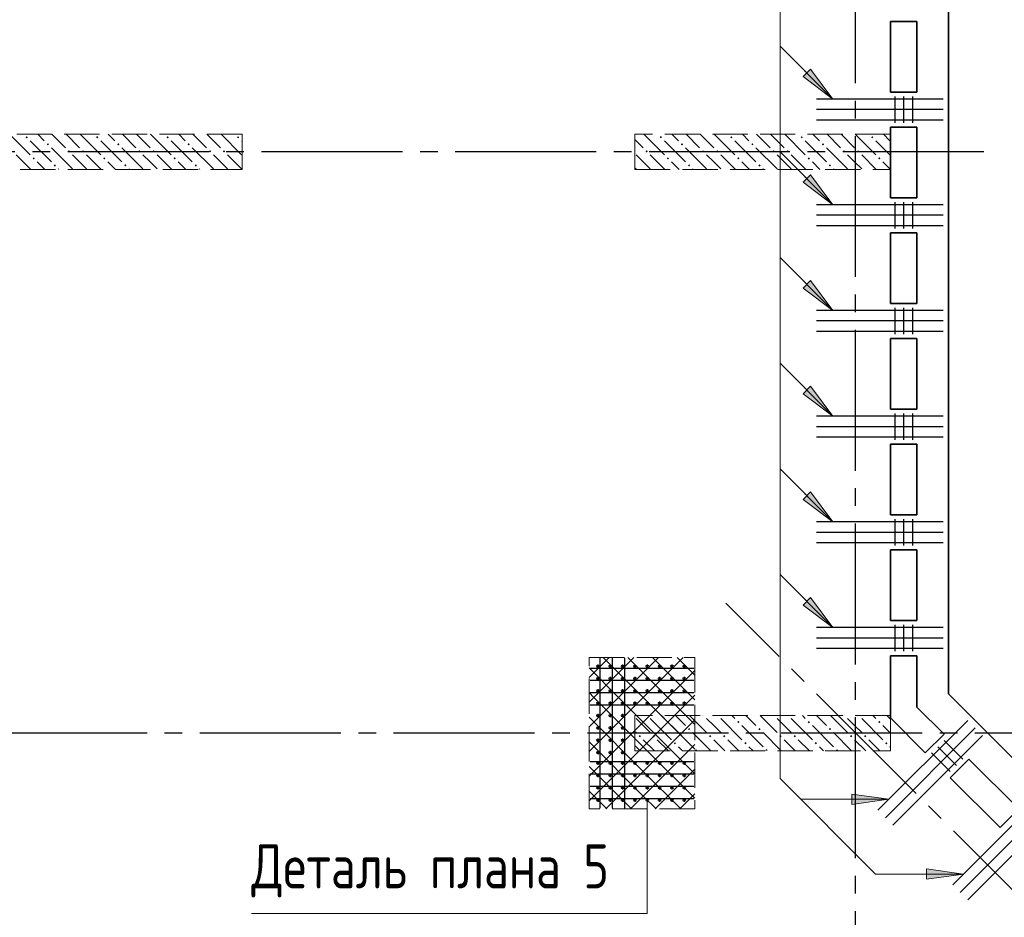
# Model space of a CAD drawing. Header units: millimetres. Extents: x 40580 to 1930067, y -240640 to 81020.
# Tile 201 of 256: x 688580 to 694170, y -208986 to -203890. Entities that reach past the tile are written whole.
import ezdxf

# ---------------------------------------------------------------- set-up
doc = ezdxf.new("R2010")
doc.units = ezdxf.units.MM
for name, pattern in [('______2', [270, 200, -70]), ('______5', [1100, 800, -100, 100, -100]), ('CENTER', [2, 1.25, -0.25, 0.25, -0.25])]:
    doc.linetypes.add(name, pattern=pattern)
for name, color, linetype, lineweight in [('S1 Стержни арматуры фон', 7, 'Continuous', 25), ('Вспомогательная арматура', 52, 'Continuous', 25), ('ЖБ Перекрытие верхний уровень', 7, 'Continuous', 35), ('ОСИ', 7, 'CENTER', 15), ('Позиционная метка номер позиции', 7, 'Continuous', 13), ('Поперечное армирование AW фон', 7, 'Continuous', 25), ('Примечания', 7, 'Continuous', 13)]:
    doc.layers.add(name, color=color, linetype=linetype, lineweight=lineweight)
doc.layers.add('ЖБ Пилон', color=7, linetype='______2', lineweight=13, true_color=0xa0a0a0)
doc.styles.add('GOST 2.304', font='isocpeur.ttf', dxfattribs={"width": 0.8})

msp = doc.modelspace()

# ---------------------------------------------------------------- hatches: boundary and pattern name
at = {"layer": 'ЖБ Пилон', "linetype": 'Continuous', "lineweight": -3, "transparency": 33554687}
for points in [[(688613.7, -204557.3), (688620.2, -204550.8), (688626.7, -204557.3), (688620.2, -204563.8)], [(689013.7, -204557.3), (689020.2, -204550.8), (689026.7, -204557.3), (689020.2, -204563.8)], [(689413.7, -204557.3), (689420.2, -204550.8), (689426.7, -204557.3), (689420.2, -204563.8)], [(689813.7, -204557.3), (689820.2, -204550.8), (689826.7, -204557.3), (689820.2, -204563.8)], [(692213.7, -204557.3), (692220.2, -204550.8), (692226.7, -204557.3), (692220.2, -204563.8)], [(692613.7, -204557.3), (692620.2, -204550.8), (692626.7, -204557.3), (692620.2, -204563.8)], [(693013.7, -204557.3), (693020.2, -204550.8), (693026.7, -204557.3), (693020.2, -204563.8)], [(693413.7, -204557.3), (693420.2, -204550.8), (693426.7, -204557.3), (693420.2, -204563.8)], [(688733.7, -204597.3), (688740.2, -204590.8), (688746.7, -204597.3), (688740.2, -204603.8)], [(688853.7, -204637.3), (688860.2, -204630.8), (688866.7, -204637.3), (688860.2, -204643.8)], [(688933.7, -204637.3), (688940.2, -204630.8), (688946.7, -204637.3), (688940.2, -204643.8)], [(689133.7, -204597.3), (689140.2, -204590.8), (689146.7, -204597.3), (689140.2, -204603.8)], [(689253.7, -204637.3), (689260.2, -204630.8), (689266.7, -204637.3), (689260.2, -204643.8)], [(689333.7, -204637.3), (689340.2, -204630.8), (689346.7, -204637.3), (689340.2, -204643.8)], [(689533.7, -204597.3), (689540.2, -204590.8), (689546.7, -204597.3), (689540.2, -204603.8)], [(689653.7, -204637.3), (689660.2, -204630.8), (689666.7, -204637.3), (689660.2, -204643.8)], [(689733.7, -204637.3), (689740.2, -204630.8), (689746.7, -204637.3), (689740.2, -204643.8)], [(692133.7, -204637.3), (692140.2, -204630.8), (692146.7, -204637.3), (692140.2, -204643.8)], [(692333.7, -204597.3), (692340.2, -204590.8), (692346.7, -204597.3), (692340.2, -204603.8)], [(692453.7, -204637.3), (692460.2, -204630.8), (692466.7, -204637.3), (692460.2, -204643.8)], [(692533.7, -204637.3), (692540.2, -204630.8), (692546.7, -204637.3), (692540.2, -204643.8)], [(692733.7, -204597.3), (692740.2, -204590.8), (692746.7, -204597.3), (692740.2, -204603.8)], [(692853.7, -204637.3), (692860.2, -204630.8), (692866.7, -204637.3), (692860.2, -204643.8)], [(692933.7, -204637.3), (692940.2, -204630.8), (692946.7, -204637.3), (692940.2, -204643.8)], [(693133.7, -204597.3), (693140.2, -204590.8), (693146.7, -204597.3), (693140.2, -204603.8)], [(693253.7, -204637.3), (693260.2, -204630.8), (693266.7, -204637.3), (693260.2, -204643.8)], [(693333.7, -204637.3), (693340.2, -204630.8), (693346.7, -204637.3), (693340.2, -204643.8)], [(688653.7, -204677.3), (688660.2, -204670.8), (688666.7, -204677.3), (688660.2, -204683.8)], [(689053.7, -204677.3), (689060.2, -204670.8), (689066.7, -204677.3), (689060.2, -204683.8)], [(689453.7, -204677.3), (689460.2, -204670.8), (689466.7, -204677.3), (689460.2, -204683.8)], [(692253.7, -204677.3), (692260.2, -204670.8), (692266.7, -204677.3), (692260.2, -204683.8)], [(692653.7, -204677.3), (692660.2, -204670.8), (692666.7, -204677.3), (692660.2, -204683.8)], [(693053.7, -204677.3), (693060.2, -204670.8), (693066.7, -204677.3), (693060.2, -204683.8)], [(693453.7, -204677.3), (693460.2, -204670.8), (693466.7, -204677.3), (693460.2, -204683.8)], [(688773.7, -204717.3), (688780.2, -204710.8), (688786.7, -204717.3), (688780.2, -204723.8)], [(689173.7, -204717.3), (689180.2, -204710.8), (689186.7, -204717.3), (689180.2, -204723.8)], [(689573.7, -204717.3), (689580.2, -204710.8), (689586.7, -204717.3), (689580.2, -204723.8)], [(692373.7, -204717.3), (692380.2, -204710.8), (692386.7, -204717.3), (692380.2, -204723.8)], [(692773.7, -204717.3), (692780.2, -204710.8), (692786.7, -204717.3), (692780.2, -204723.8)], [(693173.7, -204717.3), (693180.2, -204710.8), (693186.7, -204717.3), (693180.2, -204723.8)], [(692143.6, -207840.4), (692140.2, -207843.8), (692136.9, -207840.4)], [(692253.7, -207877.3), (692260.2, -207870.8), (692266.7, -207877.3), (692260.2, -207883.8)], [(692463.6, -207840.4), (692460.2, -207843.8), (692456.9, -207840.4)], [(692543.6, -207840.4), (692540.2, -207843.8), (692536.9, -207840.4)], [(692653.7, -207877.3), (692660.2, -207870.8), (692666.7, -207877.3), (692660.2, -207883.8)], [(692863.6, -207840.4), (692860.2, -207843.8), (692856.9, -207840.4)], [(692943.6, -207840.4), (692940.2, -207843.8), (692936.9, -207840.4)], [(693053.7, -207877.3), (693060.2, -207870.8), (693066.7, -207877.3), (693060.2, -207883.8)], [(693263.6, -207840.4), (693260.2, -207843.8), (693256.9, -207840.4)], [(693343.6, -207840.4), (693340.2, -207843.8), (693336.9, -207840.4)], [(693453.7, -207877.3), (693460.2, -207870.8), (693466.7, -207877.3), (693460.2, -207883.8)], [(692373.7, -207917.3), (692380.2, -207910.8), (692386.7, -207917.3), (692380.2, -207923.8)], [(692773.7, -207917.3), (692780.2, -207910.8), (692786.7, -207917.3), (692780.2, -207923.8)], [(693173.7, -207917.3), (693180.2, -207910.8), (693186.7, -207917.3), (693180.2, -207923.8)], [(692093.7, -207957.3), (692100.2, -207950.8), (692106.7, -207957.3), (692100.2, -207963.8)], [(692173.7, -207957.3), (692180.2, -207950.8), (692186.7, -207957.3), (692180.2, -207963.8)], [(692493.7, -207957.3), (692500.2, -207950.8), (692506.7, -207957.3), (692500.2, -207963.8)], [(692573.7, -207957.3), (692580.2, -207950.8), (692586.7, -207957.3), (692580.2, -207963.8)], [(692893.7, -207957.3), (692900.2, -207950.8), (692906.7, -207957.3), (692900.2, -207963.8)], [(692973.7, -207957.3), (692980.2, -207950.8), (692986.7, -207957.3), (692980.2, -207963.8)], [(693293.7, -207957.3), (693300.2, -207950.8), (693306.7, -207957.3), (693300.2, -207963.8)], [(693373.7, -207957.3), (693380.2, -207950.8), (693386.7, -207957.3), (693380.2, -207963.8)], [(692293.7, -207997.3), (692300.2, -207990.8), (692306.7, -207997.3), (692300.2, -208003.8)], [(692413.7, -208037.3), (692420.2, -208030.8), (692426.7, -208037.3), (692423.6, -208040.4), (692416.9, -208040.4)], [(692693.7, -207997.3), (692700.2, -207990.8), (692706.7, -207997.3), (692700.2, -208003.8)], [(692813.7, -208037.3), (692820.2, -208030.8), (692826.7, -208037.3), (692823.6, -208040.4), (692816.9, -208040.4)], [(693093.7, -207997.3), (693100.2, -207990.8), (693106.7, -207997.3), (693100.2, -208003.8)], [(693213.7, -208037.3), (693220.2, -208030.8), (693226.7, -208037.3), (693223.6, -208040.4), (693216.9, -208040.4)], [(693493.7, -207997.3), (693500.2, -207990.8), (693506.7, -207997.3), (693500.2, -208003.8)]]:
    msp.add_hatch(color=7, dxfattribs=at).paths.add_polyline_path(points, flags=16)
at = {"layer": 'Позиционная метка номер позиции', "linetype": 'Continuous', "lineweight": 13, "transparency": 33554687}
for points in [[(693069.7, -204170.7), (693197, -204340.4), (693027.3, -204213.1)], [(693069.7, -204770.7), (693197, -204940.4), (693027.3, -204813.1)], [(693069.7, -205370.7), (693197, -205540.4), (693027.3, -205413.1)], [(693069.7, -205970.7), (693197, -206140.4), (693027.3, -206013.1)], [(693069.7, -206570.7), (693197, -206740.4), (693027.3, -206613.1)], [(693069.7, -207170.7), (693197, -207340.4), (693027.3, -207213.1)], [(693069.7, -207170.7), (693197, -207340.4), (693027.3, -207213.1)], [(693304.7, -208285.9), (693514.7, -208315.9), (693304.7, -208345.9)], [(693729, -208710.1), (693939, -208740.1), (693729, -208770.1)], [(693729, -208710.1), (693939, -208740.1), (693729, -208770.1)]]:
    msp.add_hatch(color=7, dxfattribs=at).paths.add_polyline_path(points, flags=16)

# ---------------------------------------------------------------- linework, layer by layer
at = {"color": 7, "linetype": 'Continuous', "lineweight": 50, "transparency": 33554687}
for centre in [(691863.3, -207560.4), (691933.3, -207560.4), (692003.3, -207560.4), (692073.3, -207560.4), (692143.3, -207560.4), (692213.3, -207560.4), (692283.3, -207560.4), (692353.3, -207560.4), (691863.3, -207630.4), (691933.3, -207630.4), (692003.3, -207630.4), (692073.3, -207630.4), (692143.3, -207630.4), (692213.3, -207630.4), (692283.3, -207630.4), (692353.3, -207630.4), (691863.3, -207700.4), (691933.3, -207700.4), (692003.3, -207700.4), (692073.3, -207700.4), (692143.3, -207700.4), (692213.3, -207700.4), (692283.3, -207700.4), (692353.3, -207700.4), (691863.3, -207770.4), (691933.3, -207770.4), (692003.3, -207770.4), (692073.3, -207770.4), (692143.3, -207770.4), (692213.3, -207770.4), (692283.3, -207770.4), (692353.3, -207770.4), (691863.3, -207840.4), (691933.3, -207840.4), (692003.3, -207840.4), (691863.3, -207910.4), (691933.3, -207910.4), (692003.3, -207910.4), (691863.3, -207980.4), (691933.3, -207980.4), (692003.3, -207980.4), (691863.3, -208050.4), (691933.3, -208050.4), (692003.3, -208050.4), (691863.3, -208110.4), (691933.3, -208110.4), (692003.3, -208110.4), (692073.3, -208110.4), (692143.3, -208110.4), (692213.3, -208110.4), (692283.3, -208110.4), (692353.3, -208110.4), (691863.3, -208180.4), (691933.3, -208180.4), (692003.3, -208180.4), (692073.3, -208180.4), (692143.3, -208180.4), (692213.3, -208180.4), (692283.3, -208180.4), (692353.3, -208180.4), (691863.3, -208250.4), (691933.3, -208250.4), (692003.3, -208250.4), (692073.3, -208250.4), (692143.3, -208250.4), (692213.3, -208250.4), (692283.3, -208250.4), (692353.3, -208250.4), (691863.3, -208320.4), (691933.3, -208320.4), (692003.3, -208320.4), (692073.3, -208320.4), (692143.3, -208320.4), (692213.3, -208320.4), (692283.3, -208320.4), (692353.3, -208320.4)]:
    msp.add_circle(centre, 5, dxfattribs=at)
at = {"layer": 'S1 Стержни арматуры фон', "color": 7, "linetype": 'Continuous', "lineweight": -3, "transparency": 33554687}
for p, q in [((693823.3, -204340.4), (693103.3, -204340.4)), ((693823.3, -204400.4), (693103.3, -204400.4)), ((693823.3, -204460.4), (693103.3, -204460.4)), ((693823.3, -204940.4), (693103.3, -204940.4)), ((693823.3, -205000.4), (693103.3, -205000.4)), ((693823.3, -205060.4), (693103.3, -205060.4)), ((693823.3, -205540.4), (693103.3, -205540.4)), ((693823.3, -205600.4), (693103.3, -205600.4)), ((693823.3, -205660.4), (693103.3, -205660.4)), ((693823.3, -206140.4), (693103.3, -206140.4)), ((693823.3, -206200.4), (693103.3, -206200.4)), ((693823.3, -206260.4), (693103.3, -206260.4)), ((693823.3, -206740.4), (693103.3, -206740.4)), ((693823.3, -206800.4), (693103.3, -206800.4)), ((693823.3, -206860.4), (693103.3, -206860.4)), ((693823.3, -207340.4), (693103.3, -207340.4)), ((693823.3, -207400.4), (693103.3, -207400.4)), ((693823.3, -207460.4), (693103.3, -207460.4)), ((693962, -207868.5), (693452.9, -208377.7)), ((694004.5, -207911), (693495.3, -208420.1)), ((694046.9, -207953.4), (693537.8, -208462.5)), ((694386.3, -208292.8), (693877.2, -208801.9)), ((694428.7, -208335.2), (693919.6, -208844.3)), ((694471.1, -208377.7), (693962, -208886.8))]:
    msp.add_line(p, q, dxfattribs=at)
at = {"layer": 'Вспомогательная арматура', "color": 7, "linetype": 'Continuous', "lineweight": 25, "transparency": 33554687}
for p, q in [((691873.3, -207515.4), (691873.3, -208365.4)), ((691943.3, -207515.4), (691943.3, -208365.4)), ((692013.3, -207515.4), (692013.3, -208365.4)), ((691818.3, -207570.4), (692408.3, -207570.4)), ((691818.3, -207640.4), (692408.3, -207640.4)), ((691818.3, -207710.4), (692408.3, -207710.4)), ((691818.3, -207780.4), (692408.3, -207780.4)), ((691818.3, -208100.4), (692408.3, -208100.4)), ((691818.3, -208170.4), (692408.3, -208170.4)), ((691818.3, -208240.4), (692408.3, -208240.4)), ((691818.3, -208310.4), (692408.3, -208310.4))]:
    msp.add_line(p, q, dxfattribs=at)
at = {"layer": 'ЖБ Перекрытие верхний уровень', "transparency": 33554687}
for p, q in [((693853.3, -207300.4), (693853.3, -198460.4)), ((693523.3, -203900.4), (693673.3, -203900.4)), ((693523.3, -204300.4), (693523.3, -203900.4)), ((693673.3, -203900.4), (693673.3, -204300.4)), ((693673.3, -204300.4), (693523.3, -204300.4)), ((693523.3, -204900.4), (693523.3, -204500.4)), ((693523.3, -204500.4), (693673.3, -204500.4)), ((693673.3, -204500.4), (693673.3, -204900.4)), ((693673.3, -204900.4), (693523.3, -204900.4)), ((693523.3, -205100.4), (693673.3, -205100.4)), ((693523.3, -205500.4), (693523.3, -205100.4)), ((693673.3, -205100.4), (693673.3, -205500.4)), ((693673.3, -205500.4), (693523.3, -205500.4)), ((693523.3, -206100.4), (693523.3, -205700.4)), ((693523.3, -205700.4), (693673.3, -205700.4)), ((693673.3, -205700.4), (693673.3, -206100.4)), ((693673.3, -206100.4), (693523.3, -206100.4)), ((693523.3, -206300.4), (693673.3, -206300.4)), ((693523.3, -206700.4), (693523.3, -206300.4)), ((693673.3, -206300.4), (693673.3, -206700.4)), ((693673.3, -206700.4), (693523.3, -206700.4)), ((693523.3, -207300.4), (693523.3, -206900.4)), ((693523.3, -206900.4), (693673.3, -206900.4)), ((693673.3, -206900.4), (693673.3, -207300.4)), ((693673.3, -207300.4), (693523.3, -207300.4)), ((693853.3, -207717.4), (693853.3, -207300.4)), ((693523.3, -207854.1), (693523.3, -207500.4)), ((693523.3, -207500.4), (693673.3, -207500.4)), ((693673.3, -207500.4), (693673.3, -207791.9)), ((694831.8, -208695.9), (693853.3, -207717.4)), ((693673.3, -207791.9), (693827.7, -207946.3)), ((693721.6, -208052.4), (693523.3, -207854.1)), ((693827.7, -207946.3), (693721.6, -208052.4)), ((693863, -208193.8), (693969.1, -208087.8)), ((693969.1, -208087.8), (694251.9, -208370.6)), ((694145.9, -208476.7), (693863, -208193.8)), ((694251.9, -208370.6), (694145.9, -208476.7))]:
    msp.add_line(p, q, dxfattribs=at)
at = {"layer": 'ЖБ Пилон', "color": 253, "linetype": '______2', "lineweight": 13, "true_color": 0xa0a0a0, "transparency": 33554687}
for p, q in [((689843.3, -204540.4), (688043.3, -204540.4)), ((689843.3, -204740.4), (689843.3, -204540.4)), ((693523.3, -204540.4), (692073.3, -204540.4)), ((692073.3, -204540.4), (692073.3, -204740.4)), ((693523.3, -204740.4), (693523.3, -204540.4)), ((688043.3, -204740.4), (689843.3, -204740.4)), ((692073.3, -204740.4), (693523.3, -204740.4)), ((693523.3, -207840.4), (692073.3, -207840.4)), ((692073.3, -207840.4), (692073.3, -208040.4)), ((693523.3, -208040.4), (693523.3, -207840.4)), ((692073.3, -208040.4), (693523.3, -208040.4))]:
    msp.add_line(p, q, dxfattribs=at)
at = {"layer": 'ЖБ Пилон', "color": 9, "linetype": 'Continuous', "lineweight": -3, "true_color": 0xc7c7c7, "transparency": 33554687}
for p, q in [((688523.4, -204540.4), (688640.2, -204657.3)), ((688640.2, -204577.3), (688760.2, -204697.3)), ((688720.2, -204577.3), (688683.4, -204540.4)), ((688763.4, -204540.4), (688840.2, -204617.3)), ((688843.4, -204540.4), (688920.2, -204617.3)), ((688923.4, -204540.4), (689040.2, -204657.3)), ((689040.2, -204577.3), (689160.2, -204697.3)), ((689120.2, -204577.3), (689083.4, -204540.4)), ((689163.4, -204540.4), (689240.2, -204617.3)), ((689243.4, -204540.4), (689320.2, -204617.3)), ((689323.4, -204540.4), (689440.2, -204657.3)), ((689440.2, -204577.3), (689560.2, -204697.3)), ((689520.2, -204577.3), (689483.4, -204540.4)), ((689563.4, -204540.4), (689640.2, -204617.3)), ((689643.4, -204540.4), (689720.2, -204617.3)), ((689723.4, -204540.4), (689840.2, -204657.3)), ((689840.2, -204577.3), (689843.3, -204580.3)), ((692073.3, -204570.3), (692120.2, -204617.3)), ((692123.4, -204540.4), (692240.2, -204657.3)), ((692240.2, -204577.3), (692360.2, -204697.3)), ((692320.2, -204577.3), (692283.4, -204540.4)), ((692363.4, -204540.4), (692440.2, -204617.3)), ((692443.4, -204540.4), (692520.2, -204617.3)), ((692523.4, -204540.4), (692640.2, -204657.3)), ((692640.2, -204577.3), (692760.2, -204697.3)), ((692720.2, -204577.3), (692683.4, -204540.4)), ((692763.4, -204540.4), (692840.2, -204617.3)), ((692843.4, -204540.4), (692920.2, -204617.3)), ((692923.4, -204540.4), (693040.2, -204657.3)), ((693040.2, -204577.3), (693160.2, -204697.3)), ((693120.2, -204577.3), (693083.4, -204540.4)), ((693163.4, -204540.4), (693240.2, -204617.3)), ((693243.4, -204540.4), (693320.2, -204617.3)), ((693323.4, -204540.4), (693440.2, -204657.3)), ((693440.2, -204577.3), (693523.3, -204660.3)), ((693520.2, -204577.3), (693483.4, -204540.4)), ((688760.2, -204617.3), (688880.2, -204737.3)), ((689160.2, -204617.3), (689280.2, -204737.3)), ((689560.2, -204617.3), (689680.2, -204737.3)), ((692360.2, -204617.3), (692480.2, -204737.3)), ((692760.2, -204617.3), (692880.2, -204737.3)), ((693160.2, -204617.3), (693280.2, -204737.3)), ((688560.2, -204657.3), (688643.4, -204740.4)), ((688920.2, -204697.3), (688880.2, -204657.3)), ((688960.2, -204657.3), (689043.4, -204740.4)), ((689320.2, -204697.3), (689280.2, -204657.3)), ((689360.2, -204657.3), (689443.4, -204740.4)), ((689720.2, -204697.3), (689680.2, -204657.3)), ((689760.2, -204657.3), (689843.3, -204740.3)), ((692120.2, -204697.3), (692080.2, -204657.3)), ((692160.2, -204657.3), (692243.4, -204740.4)), ((692520.2, -204697.3), (692480.2, -204657.3)), ((692560.2, -204657.3), (692643.4, -204740.4)), ((692920.2, -204697.3), (692880.2, -204657.3)), ((692960.2, -204657.3), (693043.4, -204740.4)), ((693320.2, -204697.3), (693280.2, -204657.3)), ((693360.2, -204657.3), (693443.4, -204740.4)), ((688680.2, -204697.3), (688723.4, -204740.4)), ((688803.4, -204740.4), (688800.2, -204737.3)), ((688960.2, -204737.3), (688920.2, -204697.3)), ((689080.2, -204697.3), (689123.4, -204740.4)), ((689203.4, -204740.4), (689200.2, -204737.3)), ((689360.2, -204737.3), (689320.2, -204697.3)), ((689480.2, -204697.3), (689523.4, -204740.4)), ((689603.4, -204740.4), (689600.2, -204737.3)), ((689760.2, -204737.3), (689720.2, -204697.3)), ((692073.3, -204730.3), (692080.2, -204737.3)), ((692160.2, -204737.3), (692120.2, -204697.3)), ((692280.2, -204697.3), (692323.4, -204740.4)), ((692403.4, -204740.4), (692400.2, -204737.3)), ((692560.2, -204737.3), (692520.2, -204697.3)), ((692680.2, -204697.3), (692723.4, -204740.4)), ((692803.4, -204740.4), (692800.2, -204737.3)), ((692960.2, -204737.3), (692920.2, -204697.3)), ((693080.2, -204697.3), (693123.4, -204740.4)), ((693203.4, -204740.4), (693200.2, -204737.3)), ((693360.2, -204737.3), (693320.2, -204697.3)), ((693480.2, -204697.3), (693523.3, -204740.3)), ((692120.2, -207897.3), (692080.2, -207857.3)), ((692160.2, -207857.3), (692280.2, -207977.3)), ((692223.4, -207840.4), (692240.2, -207857.3)), ((692303.4, -207840.4), (692360.2, -207897.3)), ((692383.4, -207840.4), (692480.2, -207937.3)), ((692520.2, -207897.3), (692480.2, -207857.3)), ((692560.2, -207857.3), (692680.2, -207977.3)), ((692623.4, -207840.4), (692640.2, -207857.3)), ((692703.4, -207840.4), (692760.2, -207897.3)), ((692783.4, -207840.4), (692880.2, -207937.3)), ((692920.2, -207897.3), (692880.2, -207857.3)), ((692960.2, -207857.3), (693080.2, -207977.3)), ((693023.4, -207840.4), (693040.2, -207857.3)), ((693103.4, -207840.4), (693160.2, -207897.3)), ((693183.4, -207840.4), (693280.2, -207937.3)), ((693320.2, -207897.3), (693280.2, -207857.3)), ((693360.2, -207857.3), (693480.2, -207977.3)), ((693423.4, -207840.4), (693440.2, -207857.3)), ((693503.4, -207840.4), (693523.3, -207860.3)), ((692073.3, -207930.3), (692080.2, -207937.3)), ((692160.2, -207937.3), (692120.2, -207897.3)), ((692280.2, -207897.3), (692400.2, -208017.3)), ((692560.2, -207937.3), (692520.2, -207897.3)), ((692680.2, -207897.3), (692800.2, -208017.3)), ((692960.2, -207937.3), (692920.2, -207897.3)), ((693080.2, -207897.3), (693200.2, -208017.3)), ((693360.2, -207937.3), (693320.2, -207897.3)), ((693480.2, -207897.3), (693523.3, -207940.3)), ((692120.2, -207977.3), (692183.4, -208040.4)), ((692200.2, -207977.3), (692263.4, -208040.4)), ((692503.4, -208040.4), (692400.2, -207937.3)), ((692520.2, -207977.3), (692583.4, -208040.4)), ((692600.2, -207977.3), (692663.4, -208040.4)), ((692903.4, -208040.4), (692800.2, -207937.3)), ((692920.2, -207977.3), (692983.4, -208040.4)), ((693000.2, -207977.3), (693063.4, -208040.4)), ((693303.4, -208040.4), (693200.2, -207937.3)), ((693320.2, -207977.3), (693383.4, -208040.4)), ((693400.2, -207977.3), (693463.4, -208040.4)), ((692103.4, -208040.4), (692073.3, -208010.3)), ((692343.4, -208040.4), (692320.2, -208017.3)), ((692743.4, -208040.4), (692720.2, -208017.3)), ((693143.4, -208040.4), (693120.2, -208017.3)), ((693523.3, -208020.3), (693520.2, -208017.3))]:
    msp.add_line(p, q, dxfattribs=at)
at = {"layer": 'ОСИ', "color": 8, "linetype": '______5', "lineweight": -3, "transparency": 33554687}
for p, q in [((693323.3, -182550.4), (693323.3, -233270.4)), ((694053.3, -204640.4), (676099.3, -204640.4)), ((700669.7, -215283.4), (692589.6, -207203.2)), ((694803.3, -207940.4), (676099.3, -207940.4))]:
    msp.add_line(p, q, dxfattribs=at)
at = {"layer": 'Позиционная метка номер позиции', "color": 7, "linetype": 'Continuous', "lineweight": 13, "transparency": 33554687}
for p, q in [((693197, -204340.4), (692897, -204040.4)), ((693027.3, -204213.1), (693069.7, -204170.7)), ((693048.5, -204191.9), (693037.9, -204181.3)), ((693069.7, -204170.7), (693197, -204340.4)), ((693197, -204340.4), (693027.3, -204213.1)), ((693197, -204340.4), (693197, -204340.4)), ((693197, -204340.4), (693197, -204340.4)), ((693197, -204340.4), (693197, -204340.4)), ((693197, -204940.4), (692897, -204640.4)), ((693027.3, -204813.1), (693069.7, -204770.7)), ((693048.5, -204791.9), (693037.9, -204781.3)), ((693069.7, -204770.7), (693197, -204940.4)), ((693197, -204940.4), (693027.3, -204813.1)), ((693197, -204940.4), (693197, -204940.4)), ((693197, -204940.4), (693197, -204940.4)), ((693197, -204940.4), (693197, -204940.4)), ((693197, -205540.4), (692897, -205240.4)), ((693027.3, -205413.1), (693069.7, -205370.7)), ((693197, -205540.4), (693027.3, -205413.1)), ((693048.5, -205391.9), (693037.9, -205381.3)), ((693069.7, -205370.7), (693197, -205540.4)), ((693197, -205540.4), (693197, -205540.4)), ((693197, -205540.4), (693197, -205540.4)), ((693197, -205540.4), (693197, -205540.4)), ((693197, -206140.4), (692897, -205840.4)), ((693027.3, -206013.1), (693069.7, -205970.7)), ((693069.7, -205970.7), (693197, -206140.4)), ((693197, -206140.4), (693027.3, -206013.1)), ((693048.5, -205991.9), (693037.9, -205981.3)), ((693197, -206140.4), (693197, -206140.4)), ((693197, -206140.4), (693197, -206140.4)), ((693197, -206140.4), (693197, -206140.4)), ((693197, -206740.4), (692897, -206440.4)), ((693027.3, -206613.1), (693069.7, -206570.7)), ((693048.5, -206591.9), (693037.9, -206581.3)), ((693069.7, -206570.7), (693197, -206740.4)), ((693197, -206740.4), (693027.3, -206613.1)), ((693197, -206740.4), (693197, -206740.4)), ((693197, -206740.4), (693197, -206740.4)), ((693197, -206740.4), (693197, -206740.4)), ((693197, -207340.4), (692897, -207040.4)), ((693027.3, -207213.1), (693069.7, -207170.7)), ((693027.3, -207213.1), (693069.7, -207170.7)), ((693048.5, -207191.9), (693037.9, -207181.3)), ((693048.5, -207191.9), (693037.9, -207181.3)), ((693069.7, -207170.7), (693197, -207340.4)), ((693069.7, -207170.7), (693197, -207340.4)), ((693197, -207340.4), (693027.3, -207213.1)), ((693197, -207340.4), (693027.3, -207213.1)), ((693197, -207340.4), (693197, -207340.4)), ((693197, -207340.4), (693197, -207340.4)), ((693197, -207340.4), (693197, -207340.4)), ((693197, -207340.4), (693197, -207340.4)), ((693197, -207340.4), (693197, -207340.4)), ((693197, -207340.4), (693197, -207340.4)), ((693514.7, -208315.9), (693014.7, -208315.9)), ((693304.7, -208315.9), (693289.7, -208315.9)), ((693304.7, -208345.9), (693304.7, -208285.9)), ((693304.7, -208285.9), (693514.7, -208315.9)), ((693514.7, -208315.9), (693304.7, -208345.9)), ((693514.7, -208315.9), (693514.7, -208315.9)), ((693514.7, -208315.9), (693514.7, -208315.9)), ((693514.7, -208315.9), (693514.7, -208315.9)), ((693729, -208770.1), (693729, -208710.1)), ((693729, -208710.1), (693939, -208740.1)), ((693729, -208770.1), (693729, -208710.1)), ((693729, -208710.1), (693939, -208740.1)), ((693939, -208740.1), (693439, -208740.1)), ((693729, -208740.1), (693714, -208740.1)), ((693729, -208740.1), (693714, -208740.1)), ((693939, -208740.1), (693729, -208770.1)), ((693939, -208740.1), (693729, -208770.1)), ((693939, -208740.1), (693939, -208740.1)), ((693939, -208740.1), (693939, -208740.1)), ((693939, -208740.1), (693939, -208740.1)), ((693939, -208740.1), (693939, -208740.1)), ((693939, -208740.1), (693939, -208740.1)), ((693939, -208740.1), (693939, -208740.1))]:
    msp.add_line(p, q, dxfattribs=at)
for points in [[(693197, -207340.4), (692897, -207040.4), (692897, -198420.4), (692097, -198420.4)], [(693939, -208740.1), (693439, -208740.1), (692897, -208198.2), (692897, -198420.4), (692097, -198420.4)]]:
    msp.add_lwpolyline(points, dxfattribs=at)
at = {"layer": 'Поперечное армирование AW фон', "color": 7, "linetype": 'Continuous', "lineweight": -3, "transparency": 33554687}
for p, q in [((693548.3, -204325.4), (693548.3, -204475.4)), ((693598.3, -204325.4), (693598.3, -204475.4)), ((693648.3, -204325.4), (693648.3, -204475.4)), ((693548.3, -204925.4), (693548.3, -205075.4)), ((693598.3, -204925.4), (693598.3, -205075.4)), ((693648.3, -204925.4), (693648.3, -205075.4)), ((693548.3, -205525.4), (693548.3, -205675.4)), ((693598.3, -205525.4), (693598.3, -205675.4)), ((693648.3, -205525.4), (693648.3, -205675.4)), ((693548.3, -206125.4), (693548.3, -206275.4)), ((693598.3, -206125.4), (693598.3, -206275.4)), ((693648.3, -206125.4), (693648.3, -206275.4)), ((693548.3, -206725.4), (693548.3, -206875.4)), ((693598.3, -206725.4), (693598.3, -206875.4)), ((693648.3, -206725.4), (693648.3, -206875.4)), ((693548.3, -207325.4), (693548.3, -207475.4)), ((693598.3, -207325.4), (693598.3, -207475.4)), ((693648.3, -207325.4), (693648.3, -207475.4)), ((693827.7, -207981.7), (693933.7, -208087.7)), ((693792.3, -208017), (693898.4, -208123.1)), ((693757, -208052.4), (693863, -208158.5))]:
    msp.add_line(p, q, dxfattribs=at)
at = {"layer": 'Примечания', "color": 252, "linetype": 'Continuous', "lineweight": 13, "true_color": 0x8f8f8f, "transparency": 33554687}
for p, q in [((691813.3, -207624.2), (691927.1, -207510.4)), ((691840.2, -207737.3), (692067.1, -207510.4)), ((691893.4, -207510.4), (692120.2, -207737.3)), ((692033.4, -207510.4), (692120.2, -207597.3)), ((692120.2, -207597.3), (692207.1, -207510.4)), ((692120.2, -207737.3), (692347.1, -207510.4)), ((692173.4, -207510.4), (692400.2, -207737.3)), ((692313.4, -207510.4), (692413.3, -207610.3)), ((691813.3, -207570.3), (691980.2, -207737.3)), ((691980.2, -207737.3), (692120.2, -207597.3)), ((692120.2, -207597.3), (692260.2, -207737.3)), ((692260.2, -207737.3), (692413.3, -207584.2)), ((691813.3, -207710.3), (691840.2, -207737.3)), ((691813.3, -207764.2), (691840.2, -207737.3)), ((691813.3, -207904.2), (691980.2, -207737.3)), ((691813.3, -208044.2), (692120.2, -207737.3)), ((691840.2, -207737.3), (692120.2, -208017.3)), ((691980.2, -207737.3), (692120.2, -207877.3)), ((692120.2, -207877.3), (692260.2, -207737.3)), ((692120.2, -208017.3), (692400.2, -207737.3)), ((692120.2, -207737.3), (692413.3, -208030.3)), ((692260.2, -207737.3), (692413.3, -207890.3)), ((692400.2, -207737.3), (692413.3, -207724.2)), ((692400.2, -207737.3), (692413.3, -207750.3)), ((691813.3, -207850.3), (692120.2, -208157.3)), ((691813.3, -208184.2), (692120.2, -207877.3)), ((692120.2, -208157.3), (692413.3, -207864.2)), ((692120.2, -207877.3), (692413.3, -208170.3)), ((691813.3, -207990.3), (692120.2, -208297.3)), ((691813.3, -208324.2), (692120.2, -208017.3)), ((692120.2, -208297.3), (692413.3, -208004.2)), ((692120.2, -208017.3), (692413.3, -208310.3)), ((691813.3, -208130.3), (692053.4, -208370.4)), ((692187.1, -208370.4), (692413.3, -208144.2)), ((691907.1, -208370.4), (692120.2, -208157.3)), ((692120.2, -208157.3), (692333.4, -208370.4)), ((691813.3, -208270.3), (691913.4, -208370.4)), ((692047.1, -208370.4), (692120.2, -208297.3)), ((692120.2, -208297.3), (692193.4, -208370.4)), ((692327.1, -208370.4), (692413.3, -208284.2))]:
    msp.add_line(p, q, dxfattribs=at)
at = {"layer": 'Примечания', "color": 7, "linetype": '______2', "lineweight": 13, "transparency": 33554687}
for p, q in [((691813.3, -208370.4), (691813.3, -207510.4)), ((691813.3, -207510.4), (692413.3, -207510.4)), ((692413.3, -207510.4), (692413.3, -208370.4)), ((692413.3, -208370.4), (691813.3, -208370.4))]:
    msp.add_line(p, q, dxfattribs=at)
at = {"layer": 'Примечания', "color": 7, "linetype": 'Continuous', "lineweight": 13, "transparency": 33554687}
msp.add_lwpolyline([(689896.1, -208964.5), (692143.3, -208964.5), (692143.3, -208320.4)], dxfattribs=at)

# ---------------------------------------------------------------- texts
at = {"layer": 'Примечания', "color": 251, "linetype": 'Continuous', "lineweight": 25, "true_color": 0x656565, "transparency": 33554687, "insert": (685733.8, -206332.9), "char_height": 250, "width": 2505.585, "attachment_point": 7, "style": 'GOST 2.304'}
msp.add_mtext('Плита\\~перекрытия', dxfattribs=at)
at = {"layer": 'Примечания', "color": 7, "linetype": 'Continuous', "lineweight": 25, "transparency": 33554687, "insert": (689896.1, -208872.8), "char_height": 250, "width": 2132.452, "attachment_point": 7, "style": 'GOST 2.304'}
msp.add_mtext('Деталь\\~плана\\~5', dxfattribs=at)

doc.saveas('drawing.dxf')
